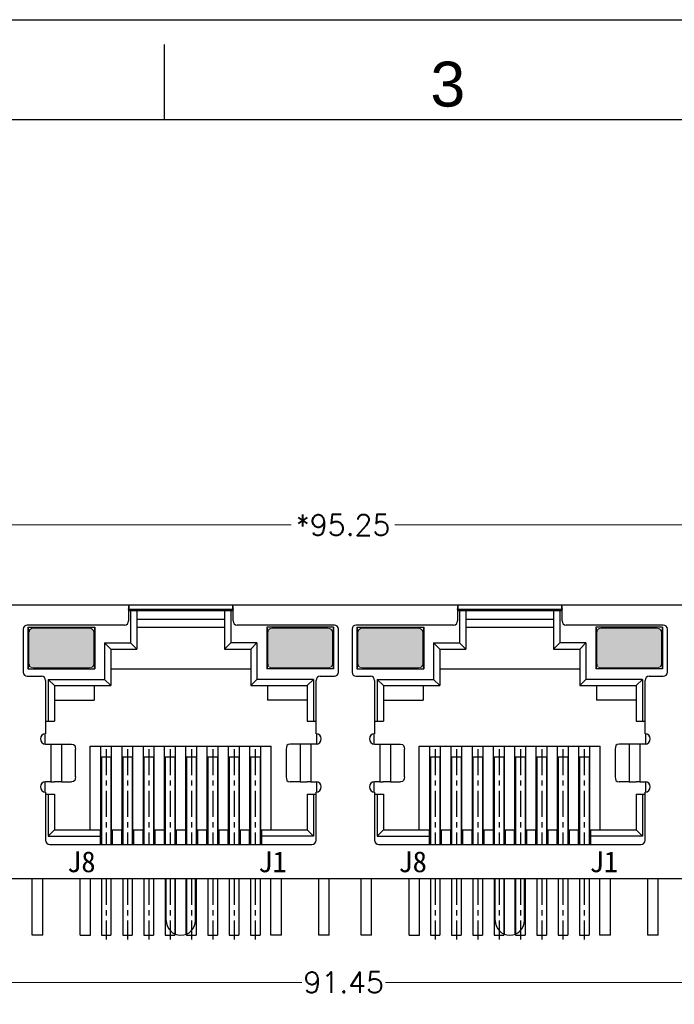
# Model space of a CAD drawing. Extents: x 1899 to 2123, y -33 to 300.
# Tile 7 of 9: x 1950 to 1982, y 253 to 300. Entities that reach past the tile are written whole.
import ezdxf

# ---------------------------------------------------------------- set-up
doc = ezdxf.new("R2010")
doc.units = 0
doc.header["$MEASUREMENT"] = 0
doc.linetypes.add('CENTER', pattern=[2, 1.25, -0.25, 0.25, -0.25])
for name, color, linetype in [('实体', 2, 'Continuous'), ('金针', 6, 'Continuous'), ('铜壳', 3, 'Continuous')]:
    doc.layers.add(name, color=color, linetype=linetype)
doc.layers.add('细实线', color=4, linetype='Continuous', lineweight=15)
doc.styles.add('Frame', font='simhei.ttf')
doc.styles.get("Standard").update_dxf_attribs({"font": 'simplex.shx'})
doc.dimstyles.get("Standard").update_dxf_attribs({"dimtxt": 0.18, "dimasz": 0.18, "dimexe": 0.18, "dimexo": 0.0625, "dimgap": 0.09, "dimtad": 0, "dimtih": 1, "dimtoh": 1, "dimdec": 4, "dimzin": 0, "dimdsep": 46, "dimtxsty": 'Standard', "dimcen": 0.09, "dimadec": 0, "dimazin": 0, "dimtfac": 1, "dimtdec": 4, "dimtofl": 0, "dimtmove": 0, "dimatfit": 3, "dimfxl": 1, "dimtolj": 1, "dimtzin": 0, "dimarcsym": 0})

# ---------------------------------------------------------------- blocks, each defined once
blk = doc.blocks.new('*D134')
at = {"lineweight": 0, "transparency": 16777216}
for p, q in [((1918.35, 272.299), (1918.35, 276.343)), ((1919.05, 276.243), (1963.383, 276.243)), ((2012.899, 276.243), (1968.345, 276.243)), ((2013.599, 272.299), (2013.599, 276.343))]:
    blk.add_line(p, q, dxfattribs=at)
at = {"transparency": 16777216}
for points in [[(1919.05, 276.359), (1919.05, 276.126), (1918.35, 276.243)], [(2012.899, 276.359), (2012.899, 276.126), (2013.599, 276.243)]]:
    blk.add_solid(points, dxfattribs=at)
at = {"layer": 'Defpoints', "color": 0, "transparency": 16777216}
for p in [(2013.599, 276.243), (1918.35, 272.199), (2013.599, 272.199)]:
    blk.add_point(p, dxfattribs=at)
at = {"transparency": 16777216, "insert": (1965.864, 276.243), "char_height": 1, "attachment_point": 5}
blk.add_mtext('\\A1;*95.25', dxfattribs=at)
blk = doc.blocks.new('*D149')
at = {"lineweight": 0, "transparency": 16777216}
for p, q in [((1920.256, 254.969), (1920.256, 254.241)), ((2011.701, 254.969), (2011.701, 254.241)), ((1920.956, 254.341), (1963.898, 254.341)), ((2011.001, 254.341), (1967.907, 254.341))]:
    blk.add_line(p, q, dxfattribs=at)
at = {"transparency": 16777216}
for points in [[(1920.956, 254.458), (1920.956, 254.225), (1920.256, 254.341)], [(2011.001, 254.458), (2011.001, 254.225), (2011.701, 254.341)]]:
    blk.add_solid(points, dxfattribs=at)
at = {"layer": 'Defpoints', "color": 0, "transparency": 16777216}
for p in [(1920.256, 255.069), (2011.701, 255.069), (2011.701, 254.341)]:
    blk.add_point(p, dxfattribs=at)
at = {"transparency": 16777216, "insert": (1965.902, 254.341), "char_height": 1, "attachment_point": 5}
blk.add_mtext('\\A1;91.45', dxfattribs=at)

msp = doc.modelspace()

# ---------------------------------------------------------------- hatches: boundary and pattern name
h = msp.add_hatch(color=2)
h.paths.add_polyline_path([(1922.236, 271.299), (1919.536, 271.299, 0.414214), (1919.336, 271.099), (1919.336, 269.599, 0.414214), (1919.536, 269.399), (1921.318, 269.399), (1921.286, 269.349), (1922.486, 269.349), (1922.486, 271.349), (1922.435, 271.118, 0.385502)])
h.paths.add_polyline_path([(1938.236, 271.349), (1938.185, 271.118, 0.385502), (1937.986, 271.299), (1935.286, 271.299, 0.414214), (1935.086, 271.099), (1935.086, 269.599, 0.414214), (1935.286, 269.399), (1937.068, 269.399), (1937.036, 269.349), (1938.236, 269.349)])
h.paths.add_polyline_path([(1953.986, 271.349), (1953.935, 271.118, 0.385502), (1953.736, 271.299), (1951.036, 271.299, 0.414214), (1950.836, 271.099), (1950.836, 269.599, 0.414214), (1951.036, 269.399), (1952.818, 269.399), (1952.786, 269.349), (1953.986, 269.349)])
h.paths.add_polyline_path([(1969.736, 271.349), (1969.685, 271.118, 0.385502), (1969.486, 271.299), (1966.786, 271.299, 0.414214), (1966.586, 271.099), (1966.586, 269.599, 0.414214), (1966.786, 269.399), (1968.568, 269.399), (1968.536, 269.349), (1969.736, 269.349)])
h.paths.add_polyline_path([(1985.486, 271.349), (1985.435, 271.118, 0.385502), (1985.236, 271.299), (1982.536, 271.299, 0.414214), (1982.336, 271.099), (1982.336, 269.599, 0.414214), (1982.536, 269.399), (1984.318, 269.399), (1984.286, 269.349), (1985.486, 269.349)])
h.paths.add_polyline_path([(2001.236, 271.349), (2001.185, 271.118, 0.385502), (2000.986, 271.299), (1998.286, 271.299, 0.414214), (1998.086, 271.099), (1998.086, 269.599, 0.414214), (1998.286, 269.399), (2000.068, 269.399), (2000.036, 269.349), (2001.236, 269.349)])
h = msp.add_hatch(color=3)
h.paths.add_polyline_path([(2009.716, 271.299, 0.414214), (2009.516, 271.099), (2009.516, 269.599, 0.414214), (2009.716, 269.399), (2012.416, 269.399, 0.414214), (2012.616, 269.599), (2012.616, 271.099, 0.414214), (2012.416, 271.299)])
h.paths.add_polyline_path([(1993.966, 271.299, 0.414214), (1993.766, 271.099), (1993.766, 269.599, 0.414214), (1993.966, 269.399), (1996.666, 269.399, 0.414214), (1996.866, 269.599), (1996.866, 271.099, 0.414214), (1996.666, 271.299)])
h.paths.add_polyline_path([(1980.916, 269.399, 0.414214), (1981.116, 269.599), (1981.116, 271.099, 0.414214), (1980.916, 271.299), (1978.216, 271.299, 0.414214), (1978.016, 271.099), (1978.016, 269.599, 0.414214), (1978.216, 269.399)])
h.paths.add_polyline_path([(1962.466, 271.299, 0.414214), (1962.266, 271.099), (1962.266, 269.599, 0.414214), (1962.466, 269.399), (1965.166, 269.399, 0.414214), (1965.366, 269.599), (1965.366, 271.099, 0.414214), (1965.166, 271.299)])
h.paths.add_polyline_path([(1946.716, 271.299, 0.414214), (1946.516, 271.099), (1946.516, 269.599, 0.414214), (1946.716, 269.399), (1949.416, 269.399, 0.414214), (1949.616, 269.599), (1949.616, 271.099, 0.414214), (1949.416, 271.299)])
h.paths.add_polyline_path([(1930.966, 271.299, 0.414214), (1930.766, 271.099), (1930.766, 269.599, 0.414214), (1930.966, 269.399), (1933.666, 269.399, 0.414214), (1933.866, 269.599), (1933.866, 271.099, 0.414214), (1933.666, 271.299)])

# ---------------------------------------------------------------- linework, layer by layer
for p, q in [((2013.399, 272.399), (1918.55, 272.399)), ((1971.351, 272.149), (1976.351, 272.149)), ((1971.355, 272.199), (1971.355, 271.649)), ((1971.387, 272.199), (1971.355, 272.199)), ((1971.387, 272.199), (1971.387, 272.399)), ((1976.355, 272.199), (1971.387, 272.199)), ((1971.451, 272.149), (1971.451, 270.599)), ((1971.751, 272.149), (1971.751, 270.299)), ((1975.951, 272.149), (1975.951, 270.299)), ((1976.251, 272.149), (1976.251, 270.599)), ((1976.324, 272.399), (1976.324, 272.199)), ((1976.355, 271.649), (1976.355, 272.199))]:
    msp.add_line(p, q)
at = {"color": 8, "linetype": 'CENTER'}
for p, q in [((1954.531, 265.515), (1954.531, 260.949)), ((1955.551, 265.515), (1955.551, 260.949)), ((1956.571, 265.515), (1956.571, 260.949)), ((1957.591, 265.515), (1957.591, 260.949)), ((1958.611, 265.515), (1958.611, 260.949)), ((1959.631, 265.515), (1959.631, 260.949)), ((1960.651, 265.515), (1960.651, 260.949)), ((1961.671, 265.515), (1961.671, 260.949)), ((1970.281, 265.515), (1970.281, 260.949)), ((1971.301, 265.515), (1971.301, 260.949)), ((1972.321, 265.515), (1972.321, 260.949)), ((1973.341, 265.515), (1973.341, 260.949)), ((1974.361, 265.515), (1974.361, 260.949)), ((1975.381, 265.515), (1975.381, 260.949)), ((1976.401, 265.515), (1976.401, 260.949)), ((1977.421, 265.515), (1977.421, 260.949)), ((1954.531, 259.299), (1954.531, 256.397)), ((1955.551, 259.299), (1955.551, 256.397)), ((1956.571, 259.299), (1956.571, 256.397)), ((1957.591, 259.299), (1957.591, 256.397)), ((1958.611, 259.299), (1958.611, 256.397)), ((1959.631, 259.299), (1959.631, 256.397)), ((1960.651, 259.299), (1960.651, 256.397)), ((1961.671, 259.299), (1961.671, 256.397)), ((1970.281, 259.299), (1970.281, 256.397)), ((1971.301, 259.299), (1971.301, 256.397)), ((1972.321, 259.299), (1972.321, 256.397)), ((1973.341, 259.299), (1973.341, 256.397)), ((1974.361, 259.299), (1974.361, 256.397)), ((1975.381, 259.299), (1975.381, 256.397)), ((1976.401, 259.299), (1976.401, 256.397)), ((1977.421, 259.299), (1977.421, 256.397))]:
    msp.add_line(p, q, dxfattribs=at)
for points in [[(1898.801, 300.431), (2123.365, 300.431), (2123.365, 140.37), (1898.801, 140.37)], [(1903.579, 295.653), (2118.587, 295.653), (2118.587, 145.148), (1903.579, 145.148)]]:
    msp.add_lwpolyline(points, close=True)
msp.add_lwpolyline([(1957.331, 295.653), (1957.331, 299.237)])
at = {"flags": 128}
for points in [[(1971.355, 272.199), (1971.363, 272.275), (1971.371, 272.34), (1971.379, 272.383), (1971.387, 272.399)], [(1976.324, 272.399), (1976.332, 272.383), (1976.34, 272.34), (1976.348, 272.275), (1976.355, 272.199)]]:
    msp.add_lwpolyline(points, dxfattribs=at)
at = {"layer": '实体', "color": 0, "linetype": 'ByBlock'}
for p, q in [((1955.601, 272.149), (1960.601, 272.149)), ((1955.701, 272.149), (1955.701, 270.599)), ((1956.001, 272.149), (1956.001, 270.299)), ((1960.201, 272.149), (1960.201, 270.299)), ((1960.501, 272.149), (1960.501, 270.599)), ((1956.001, 271.729), (1960.201, 271.729)), ((1971.751, 271.729), (1975.951, 271.729)), ((1950.786, 271.349), (1953.986, 271.349)), ((1950.786, 271.349), (1950.786, 269.349)), ((1950.786, 271.349), (1950.837, 271.118)), ((1951.954, 271.299), (1951.986, 271.349)), ((1951.986, 271.349), (1951.986, 271.299)), ((1952.786, 271.349), (1952.786, 271.299)), ((1952.818, 271.299), (1952.786, 271.349)), ((1953.986, 271.349), (1953.935, 271.118)), ((1953.986, 271.349), (1953.986, 269.349)), ((1956.001, 271.349), (1960.201, 271.349)), ((1965.416, 271.349), (1962.216, 271.349)), ((1962.216, 271.349), (1962.216, 269.349)), ((1962.216, 271.349), (1962.267, 271.118)), ((1963.384, 271.299), (1963.416, 271.349)), ((1963.416, 271.349), (1963.416, 271.299)), ((1964.216, 271.349), (1964.216, 271.299)), ((1964.248, 271.299), (1964.216, 271.349)), ((1965.416, 271.349), (1965.365, 271.118)), ((1965.416, 271.349), (1965.416, 269.349)), ((1966.536, 271.349), (1969.736, 271.349)), ((1966.536, 271.349), (1966.536, 269.349)), ((1966.536, 271.349), (1966.587, 271.118)), ((1967.704, 271.299), (1967.736, 271.349)), ((1967.736, 271.349), (1967.736, 271.299)), ((1968.536, 271.349), (1968.536, 271.299)), ((1968.568, 271.299), (1968.536, 271.349)), ((1969.736, 271.349), (1969.685, 271.118)), ((1969.736, 271.349), (1969.736, 269.349)), ((1971.751, 271.349), (1975.951, 271.349)), ((1981.166, 271.349), (1977.966, 271.349)), ((1977.966, 271.349), (1977.966, 269.349)), ((1977.966, 271.349), (1978.017, 271.118)), ((1979.134, 271.299), (1979.166, 271.349)), ((1979.166, 271.349), (1979.166, 271.299)), ((1979.966, 271.349), (1979.966, 271.299)), ((1979.998, 271.299), (1979.966, 271.349)), ((1981.166, 271.349), (1981.115, 271.118)), ((1981.166, 271.349), (1981.166, 269.349)), ((1954.451, 270.599), (1955.701, 270.599)), ((1954.451, 270.599), (1954.451, 268.849)), ((1954.451, 270.599), (1954.751, 270.299)), ((1955.701, 270.599), (1956.001, 270.299)), ((1960.501, 270.599), (1960.201, 270.299)), ((1961.751, 270.599), (1960.501, 270.599)), ((1961.751, 270.599), (1961.451, 270.299)), ((1961.751, 270.599), (1961.751, 268.849)), ((1970.201, 270.599), (1971.451, 270.599)), ((1970.201, 270.599), (1970.201, 268.849)), ((1970.201, 270.599), (1970.501, 270.299)), ((1971.451, 270.599), (1971.751, 270.299)), ((1976.251, 270.599), (1975.951, 270.299)), ((1977.501, 270.599), (1976.251, 270.599)), ((1977.501, 270.599), (1977.201, 270.299)), ((1977.501, 270.599), (1977.501, 268.849)), ((1954.751, 270.299), (1956.001, 270.299)), ((1954.751, 270.299), (1954.751, 268.549)), ((1960.201, 270.299), (1961.451, 270.299)), ((1961.451, 270.299), (1961.451, 268.549)), ((1970.501, 270.299), (1971.751, 270.299)), ((1970.501, 270.299), (1970.501, 268.549)), ((1975.951, 270.299), (1977.201, 270.299)), ((1977.201, 270.299), (1977.201, 268.549)), ((1950.837, 269.579), (1950.786, 269.349)), ((1950.786, 269.349), (1953.986, 269.349)), ((1951.954, 269.399), (1951.986, 269.349)), ((1951.986, 269.399), (1951.986, 269.349)), ((1952.786, 269.399), (1952.786, 269.349)), ((1952.818, 269.399), (1952.786, 269.349)), ((1953.935, 269.579), (1953.986, 269.349)), ((1954.751, 269.349), (1961.451, 269.349)), ((1962.267, 269.579), (1962.216, 269.349)), ((1965.416, 269.349), (1962.216, 269.349)), ((1963.384, 269.399), (1963.416, 269.349)), ((1963.416, 269.399), (1963.416, 269.349)), ((1964.216, 269.399), (1964.216, 269.349)), ((1964.248, 269.399), (1964.216, 269.349)), ((1965.365, 269.579), (1965.416, 269.349)), ((1966.587, 269.579), (1966.536, 269.349)), ((1966.536, 269.349), (1969.736, 269.349)), ((1967.704, 269.399), (1967.736, 269.349)), ((1967.736, 269.399), (1967.736, 269.349)), ((1968.536, 269.399), (1968.536, 269.349)), ((1968.568, 269.399), (1968.536, 269.349)), ((1969.685, 269.579), (1969.736, 269.349)), ((1970.501, 269.349), (1977.201, 269.349)), ((1978.017, 269.579), (1977.966, 269.349)), ((1981.166, 269.349), (1977.966, 269.349)), ((1979.134, 269.399), (1979.166, 269.349)), ((1979.166, 269.399), (1979.166, 269.349)), ((1979.966, 269.399), (1979.966, 269.349)), ((1979.998, 269.399), (1979.966, 269.349)), ((1981.115, 269.579), (1981.166, 269.349)), ((1951.751, 268.849), (1954.451, 268.849)), ((1951.751, 268.849), (1951.751, 266.849)), ((1951.751, 268.849), (1952.051, 268.549)), ((1954.451, 268.849), (1954.751, 268.549)), ((1961.751, 268.849), (1961.451, 268.549)), ((1964.451, 268.849), (1961.751, 268.849)), ((1964.451, 268.849), (1964.151, 268.549)), ((1964.451, 268.849), (1964.451, 266.849)), ((1967.501, 268.849), (1970.201, 268.849)), ((1967.501, 268.849), (1967.501, 266.849)), ((1967.501, 268.849), (1967.801, 268.549)), ((1970.201, 268.849), (1970.501, 268.549)), ((1977.501, 268.849), (1977.201, 268.549)), ((1980.201, 268.849), (1977.501, 268.849)), ((1980.201, 268.849), (1979.901, 268.549)), ((1980.201, 268.849), (1980.201, 266.849)), ((1952.051, 268.549), (1954.751, 268.549)), ((1952.051, 268.549), (1952.051, 266.849)), ((1953.951, 268.549), (1953.951, 267.849)), ((1961.451, 268.549), (1964.151, 268.549)), ((1962.251, 268.549), (1962.251, 267.849)), ((1964.151, 268.549), (1964.151, 266.849)), ((1967.801, 268.549), (1970.501, 268.549)), ((1967.801, 268.549), (1967.801, 266.849)), ((1969.701, 268.549), (1969.701, 267.849)), ((1977.201, 268.549), (1979.901, 268.549)), ((1978.001, 268.549), (1978.001, 267.849)), ((1979.901, 268.549), (1979.901, 266.849)), ((1952.051, 267.849), (1953.951, 267.849)), ((1964.151, 267.849), (1962.251, 267.849)), ((1967.801, 267.849), (1969.701, 267.849)), ((1979.901, 267.849), (1978.001, 267.849)), ((1951.626, 266.849), (1952.051, 266.849)), ((1964.151, 266.849), (1964.576, 266.849)), ((1967.376, 266.849), (1967.801, 266.849)), ((1979.901, 266.849), (1980.326, 266.849)), ((1951.601, 266.247), (1951.601, 265.75)), ((1964.601, 266.247), (1964.601, 265.75)), ((1967.351, 266.247), (1967.351, 265.75)), ((1980.351, 266.247), (1980.351, 265.75)), ((1953.771, 265.649), (1962.431, 265.649)), ((1953.771, 261.649), (1953.771, 265.649)), ((1954.271, 261.649), (1954.271, 265.649)), ((1954.791, 261.649), (1954.791, 265.649)), ((1955.291, 261.649), (1955.291, 265.649)), ((1955.811, 261.649), (1955.811, 265.649)), ((1956.311, 261.649), (1956.311, 265.649)), ((1956.831, 261.649), (1956.831, 265.649)), ((1957.331, 261.649), (1957.331, 265.649)), ((1957.851, 261.649), (1957.851, 265.649)), ((1958.351, 261.649), (1958.351, 265.649)), ((1958.871, 261.649), (1958.871, 265.649)), ((1959.371, 261.649), (1959.371, 265.649)), ((1959.891, 261.649), (1959.891, 265.649)), ((1960.391, 261.649), (1960.391, 265.649)), ((1960.911, 261.649), (1960.911, 265.649)), ((1961.411, 261.649), (1961.411, 265.649)), ((1961.931, 261.649), (1961.931, 265.649)), ((1962.431, 261.649), (1962.431, 265.649)), ((1969.521, 265.649), (1978.181, 265.649)), ((1969.521, 261.649), (1969.521, 265.649)), ((1970.021, 261.649), (1970.021, 265.649)), ((1970.541, 261.649), (1970.541, 265.649)), ((1971.041, 261.649), (1971.041, 265.649)), ((1971.561, 261.649), (1971.561, 265.649)), ((1972.061, 261.649), (1972.061, 265.649)), ((1972.581, 261.649), (1972.581, 265.649)), ((1973.081, 261.649), (1973.081, 265.649)), ((1973.601, 261.649), (1973.601, 265.649)), ((1974.101, 261.649), (1974.101, 265.649)), ((1974.621, 261.649), (1974.621, 265.649)), ((1975.121, 261.649), (1975.121, 265.649)), ((1975.641, 261.649), (1975.641, 265.649)), ((1976.141, 261.649), (1976.141, 265.649)), ((1976.661, 261.649), (1976.661, 265.649)), ((1977.161, 261.649), (1977.161, 265.649)), ((1977.681, 261.649), (1977.681, 265.649)), ((1978.181, 261.649), (1978.181, 265.649)), ((1951.601, 263.947), (1951.601, 263.45)), ((1964.601, 263.947), (1964.601, 263.45)), ((1967.351, 263.947), (1967.351, 263.45)), ((1980.351, 263.947), (1980.351, 263.45)), ((1951.626, 263.349), (1952.051, 263.349)), ((1951.751, 263.349), (1951.751, 261.349)), ((1952.051, 263.349), (1952.051, 261.649)), ((1964.151, 263.349), (1964.576, 263.349)), ((1964.151, 263.349), (1964.151, 261.649)), ((1964.451, 263.349), (1964.451, 261.349)), ((1967.376, 263.349), (1967.801, 263.349)), ((1967.501, 263.349), (1967.501, 261.349)), ((1967.801, 263.349), (1967.801, 261.649)), ((1979.901, 263.349), (1980.326, 263.349)), ((1979.901, 263.349), (1979.901, 261.649)), ((1980.201, 263.349), (1980.201, 261.349)), ((1951.751, 261.349), (1952.051, 261.649)), ((1952.051, 261.649), (1954.271, 261.649)), ((1954.241, 261.649), (1954.241, 260.949)), ((1954.791, 261.649), (1955.291, 261.649)), ((1954.821, 261.649), (1954.821, 260.949)), ((1955.261, 261.649), (1955.261, 260.949)), ((1955.811, 261.649), (1956.311, 261.649)), ((1955.841, 261.649), (1955.841, 260.949)), ((1956.281, 261.649), (1956.281, 260.949)), ((1956.831, 261.649), (1957.331, 261.649)), ((1956.861, 261.649), (1956.861, 260.949)), ((1957.301, 261.649), (1957.301, 260.949)), ((1957.851, 261.649), (1958.351, 261.649)), ((1957.881, 261.649), (1957.881, 260.949)), ((1958.321, 261.649), (1958.321, 260.949)), ((1958.871, 261.649), (1959.371, 261.649)), ((1958.901, 261.649), (1958.901, 260.949)), ((1959.341, 261.649), (1959.341, 260.949)), ((1959.891, 261.649), (1960.391, 261.649)), ((1959.921, 261.649), (1959.921, 260.949)), ((1960.361, 261.649), (1960.361, 260.949)), ((1960.911, 261.649), (1961.411, 261.649)), ((1960.941, 261.649), (1960.941, 260.949)), ((1961.381, 261.649), (1961.381, 260.949)), ((1961.931, 261.649), (1961.961, 261.649)), ((1961.961, 261.649), (1964.151, 261.649)), ((1961.961, 261.649), (1961.961, 260.949)), ((1964.451, 261.349), (1964.151, 261.649)), ((1967.501, 261.349), (1967.801, 261.649)), ((1967.801, 261.649), (1970.021, 261.649)), ((1969.991, 261.649), (1969.991, 260.949)), ((1970.541, 261.649), (1971.041, 261.649)), ((1970.571, 261.649), (1970.571, 260.949)), ((1971.011, 261.649), (1971.011, 260.949)), ((1971.561, 261.649), (1972.061, 261.649)), ((1971.591, 261.649), (1971.591, 260.949)), ((1972.031, 261.649), (1972.031, 260.949)), ((1972.581, 261.649), (1973.081, 261.649)), ((1972.611, 261.649), (1972.611, 260.949)), ((1973.051, 261.649), (1973.051, 260.949)), ((1973.601, 261.649), (1974.101, 261.649)), ((1973.631, 261.649), (1973.631, 260.949)), ((1974.071, 261.649), (1974.071, 260.949)), ((1974.621, 261.649), (1975.121, 261.649)), ((1974.651, 261.649), (1974.651, 260.949)), ((1975.091, 261.649), (1975.091, 260.949)), ((1975.641, 261.649), (1976.141, 261.649)), ((1975.671, 261.649), (1975.671, 260.949)), ((1976.111, 261.649), (1976.111, 260.949)), ((1976.661, 261.649), (1977.161, 261.649)), ((1976.691, 261.649), (1976.691, 260.949)), ((1977.131, 261.649), (1977.131, 260.949)), ((1977.681, 261.649), (1977.711, 261.649)), ((1977.711, 261.649), (1979.901, 261.649)), ((1977.711, 261.649), (1977.711, 260.949)), ((1980.201, 261.349), (1979.901, 261.649)), ((1951.751, 261.349), (1954.241, 261.349)), ((1964.451, 261.349), (1961.961, 261.349)), ((1967.501, 261.349), (1969.991, 261.349)), ((1980.201, 261.349), (1977.711, 261.349))]:
    msp.add_line(p, q, dxfattribs=at)
at = {"layer": '细实线', "color": 0, "linetype": 'ByBlock'}
for p, q in [((1950.836, 271.099), (1950.836, 269.599)), ((1951.036, 271.299), (1953.736, 271.299)), ((1953.936, 269.599), (1953.936, 271.099)), ((1962.266, 269.599), (1962.266, 271.099)), ((1965.166, 271.299), (1962.466, 271.299)), ((1965.366, 271.099), (1965.366, 269.599)), ((1966.586, 271.099), (1966.586, 269.599)), ((1966.786, 271.299), (1969.486, 271.299)), ((1969.686, 269.599), (1969.686, 271.099)), ((1978.016, 269.599), (1978.016, 271.099)), ((1980.916, 271.299), (1978.216, 271.299)), ((1981.116, 271.099), (1981.116, 269.599)), ((1953.736, 269.399), (1951.036, 269.399)), ((1962.466, 269.399), (1965.166, 269.399)), ((1969.486, 269.399), (1966.786, 269.399)), ((1978.216, 269.399), (1980.916, 269.399))]:
    msp.add_line(p, q, dxfattribs=at)
for centre, start, end in [((1951.036, 271.099), 90, 180), ((1953.736, 271.099), 0, 90), ((1962.466, 271.099), 90, 180), ((1965.166, 271.099), 0, 90), ((1966.786, 271.099), 90, 180), ((1969.486, 271.099), 0, 90), ((1978.216, 271.099), 90, 180), ((1980.916, 271.099), 360, 90), ((1951.036, 269.599), 180, 270), ((1953.736, 269.599), 270, 0), ((1962.466, 269.599), 180, 270), ((1965.166, 269.599), 270, 0), ((1966.786, 269.599), 180, 270), ((1969.486, 269.599), 270, 0), ((1978.216, 269.599), 180, 270), ((1980.916, 269.599), 270, 0)]:
    msp.add_arc(centre, 0.2, start, end, dxfattribs=at)
at = {"layer": '金针', "color": 0, "linetype": 'ByBlock'}
for p, q in [((1954.301, 265.149), (1954.301, 260.949)), ((1954.301, 265.149), (1954.761, 265.149)), ((1954.761, 265.149), (1954.761, 260.949)), ((1955.321, 265.149), (1955.321, 260.949)), ((1955.321, 265.149), (1955.781, 265.149)), ((1955.781, 265.149), (1955.781, 260.949)), ((1956.341, 265.149), (1956.341, 260.949)), ((1956.341, 265.149), (1956.801, 265.149)), ((1956.801, 265.149), (1956.801, 260.949)), ((1957.361, 265.149), (1957.361, 260.949)), ((1957.361, 265.149), (1957.821, 265.149)), ((1957.821, 265.149), (1957.821, 260.949)), ((1958.381, 265.149), (1958.381, 260.949)), ((1958.381, 265.149), (1958.841, 265.149)), ((1958.841, 265.149), (1958.841, 260.949)), ((1959.401, 265.149), (1959.401, 260.949)), ((1959.401, 265.149), (1959.861, 265.149)), ((1959.861, 265.149), (1959.861, 260.949)), ((1960.421, 265.149), (1960.421, 260.949)), ((1960.421, 265.149), (1960.881, 265.149)), ((1960.881, 265.149), (1960.881, 260.949)), ((1961.441, 265.149), (1961.441, 260.949)), ((1961.441, 265.149), (1961.901, 265.149)), ((1961.901, 265.149), (1961.901, 260.949)), ((1970.051, 265.149), (1970.051, 260.949)), ((1970.051, 265.149), (1970.511, 265.149)), ((1970.511, 265.149), (1970.511, 260.949)), ((1971.071, 265.149), (1971.071, 260.949)), ((1971.071, 265.149), (1971.531, 265.149)), ((1971.531, 265.149), (1971.531, 260.949)), ((1972.091, 265.149), (1972.091, 260.949)), ((1972.091, 265.149), (1972.551, 265.149)), ((1972.551, 265.149), (1972.551, 260.949)), ((1973.111, 265.149), (1973.111, 260.949)), ((1973.111, 265.149), (1973.571, 265.149)), ((1973.571, 265.149), (1973.571, 260.949)), ((1974.131, 265.149), (1974.131, 260.949)), ((1974.131, 265.149), (1974.591, 265.149)), ((1974.591, 265.149), (1974.591, 260.949)), ((1975.151, 265.149), (1975.151, 260.949)), ((1975.151, 265.149), (1975.611, 265.149)), ((1975.611, 265.149), (1975.611, 260.949)), ((1976.171, 265.149), (1976.171, 260.949)), ((1976.171, 265.149), (1976.631, 265.149)), ((1976.631, 265.149), (1976.631, 260.949)), ((1977.191, 265.149), (1977.191, 260.949)), ((1977.191, 265.149), (1977.651, 265.149)), ((1977.651, 265.149), (1977.651, 260.949)), ((1950.991, 256.599), (1950.991, 259.299)), ((1951.491, 256.599), (1951.491, 259.299)), ((1953.281, 256.599), (1953.281, 259.299)), ((1953.781, 256.599), (1953.781, 259.299)), ((1954.301, 259.299), (1954.301, 256.599)), ((1954.761, 259.299), (1954.761, 256.599)), ((1955.321, 259.299), (1955.321, 256.599)), ((1955.781, 259.299), (1955.781, 256.599)), ((1956.341, 259.299), (1956.341, 256.599)), ((1956.801, 259.299), (1956.801, 256.599)), ((1957.361, 259.299), (1957.361, 256.599)), ((1957.821, 259.299), (1957.821, 256.599)), ((1958.381, 259.299), (1958.381, 256.599)), ((1958.841, 259.299), (1958.841, 256.599)), ((1959.401, 259.299), (1959.401, 256.599)), ((1959.861, 259.299), (1959.861, 256.599)), ((1960.421, 259.299), (1960.421, 256.599)), ((1960.881, 259.299), (1960.881, 256.599)), ((1961.441, 259.299), (1961.441, 256.599)), ((1961.901, 259.299), (1961.901, 256.599)), ((1962.421, 256.599), (1962.421, 259.299)), ((1962.921, 256.599), (1962.921, 259.299)), ((1964.711, 256.599), (1964.711, 259.299)), ((1965.211, 256.599), (1965.211, 259.299)), ((1966.741, 256.599), (1966.741, 259.299)), ((1967.241, 256.599), (1967.241, 259.299)), ((1969.031, 256.599), (1969.031, 259.299)), ((1969.531, 256.599), (1969.531, 259.299)), ((1970.051, 259.299), (1970.051, 256.599)), ((1970.511, 259.299), (1970.511, 256.599)), ((1971.071, 259.299), (1971.071, 256.599)), ((1971.531, 259.299), (1971.531, 256.599)), ((1972.091, 259.299), (1972.091, 256.599)), ((1972.551, 259.299), (1972.551, 256.599)), ((1973.111, 259.299), (1973.111, 256.599)), ((1973.571, 259.299), (1973.571, 256.599)), ((1974.131, 259.299), (1974.131, 256.599)), ((1974.591, 259.299), (1974.591, 256.599)), ((1975.151, 259.299), (1975.151, 256.599)), ((1975.611, 259.299), (1975.611, 256.599)), ((1976.171, 259.299), (1976.171, 256.599)), ((1976.631, 259.299), (1976.631, 256.599)), ((1977.191, 259.299), (1977.191, 256.599)), ((1977.651, 259.299), (1977.651, 256.599)), ((1978.171, 256.599), (1978.171, 259.299)), ((1978.671, 256.599), (1978.671, 259.299)), ((1980.461, 256.599), (1980.461, 259.299)), ((1980.961, 256.599), (1980.961, 259.299)), ((1951.491, 256.599), (1950.991, 256.599)), ((1953.281, 256.599), (1953.781, 256.599)), ((1954.301, 256.599), (1954.761, 256.599)), ((1955.321, 256.599), (1955.781, 256.599)), ((1956.341, 256.599), (1956.801, 256.599)), ((1957.361, 256.599), (1957.821, 256.599)), ((1958.381, 256.599), (1958.841, 256.599)), ((1959.401, 256.599), (1959.861, 256.599)), ((1960.421, 256.599), (1960.881, 256.599)), ((1961.441, 256.599), (1961.901, 256.599)), ((1962.921, 256.599), (1962.421, 256.599)), ((1965.211, 256.599), (1964.711, 256.599)), ((1967.241, 256.599), (1966.741, 256.599)), ((1969.031, 256.599), (1969.531, 256.599)), ((1970.051, 256.599), (1970.511, 256.599)), ((1971.071, 256.599), (1971.531, 256.599)), ((1972.091, 256.599), (1972.551, 256.599)), ((1973.111, 256.599), (1973.571, 256.599)), ((1974.131, 256.599), (1974.591, 256.599)), ((1975.151, 256.599), (1975.611, 256.599)), ((1976.171, 256.599), (1976.631, 256.599)), ((1977.191, 256.599), (1977.651, 256.599)), ((1978.671, 256.599), (1978.171, 256.599)), ((1980.961, 256.599), (1980.461, 256.599))]:
    msp.add_line(p, q, dxfattribs=at)
at = {"layer": '铜壳', "color": 0, "linetype": 'ByBlock'}
for p, q in [((1955.605, 272.199), (1955.605, 271.649)), ((1955.637, 272.199), (1955.605, 272.199)), ((1955.637, 272.199), (1955.637, 272.399)), ((1960.605, 272.199), (1955.637, 272.199)), ((1960.574, 272.399), (1960.574, 272.199)), ((1960.605, 271.649), (1960.605, 272.199)), ((1950.555, 271.249), (1950.555, 269.199)), ((1955.405, 271.449), (1950.755, 271.449)), ((1965.455, 271.449), (1960.805, 271.449)), ((1965.655, 269.199), (1965.655, 271.249)), ((1966.305, 271.249), (1966.305, 269.199)), ((1971.155, 271.449), (1966.505, 271.449)), ((1981.205, 271.449), (1976.555, 271.449)), ((1981.405, 269.199), (1981.405, 271.249)), ((1950.755, 268.999), (1951.43, 268.999)), ((1951.63, 268.799), (1951.63, 266.249)), ((1964.58, 266.249), (1964.58, 268.799)), ((1964.78, 268.999), (1965.455, 268.999)), ((1966.505, 268.999), (1967.18, 268.999)), ((1967.38, 268.799), (1967.38, 266.249)), ((1980.33, 266.249), (1980.33, 268.799)), ((1980.53, 268.999), (1981.205, 268.999)), ((1951.63, 265.749), (1951.88, 265.749)), ((1951.88, 265.749), (1951.88, 263.949)), ((1951.88, 265.749), (1952.05, 265.749)), ((1952.05, 265.749), (1952.386, 265.749)), ((1952.386, 265.749), (1952.386, 263.949)), ((1952.386, 265.749), (1952.867, 265.749)), ((1953.06, 264.183), (1953.06, 265.514)), ((1963.151, 265.514), (1963.151, 264.183)), ((1963.825, 265.749), (1963.344, 265.749)), ((1963.825, 265.749), (1963.825, 263.949)), ((1964.161, 265.749), (1963.825, 265.749)), ((1964.331, 265.749), (1964.161, 265.749)), ((1964.331, 265.749), (1964.331, 263.949)), ((1964.58, 265.749), (1964.331, 265.749)), ((1967.38, 265.749), (1967.63, 265.749)), ((1967.63, 265.749), (1967.63, 263.949)), ((1967.63, 265.749), (1967.8, 265.749)), ((1967.8, 265.749), (1968.136, 265.749)), ((1968.136, 265.749), (1968.136, 263.949)), ((1968.136, 265.749), (1968.617, 265.749)), ((1968.81, 264.183), (1968.81, 265.514)), ((1978.901, 265.514), (1978.901, 264.183)), ((1979.575, 265.749), (1979.094, 265.749)), ((1979.575, 265.749), (1979.575, 263.949)), ((1979.911, 265.749), (1979.575, 265.749)), ((1980.081, 265.749), (1979.911, 265.749)), ((1980.081, 265.749), (1980.081, 263.949)), ((1980.33, 265.749), (1980.081, 265.749)), ((1951.88, 263.949), (1951.63, 263.949)), ((1951.88, 263.949), (1952.05, 263.949)), ((1952.386, 263.949), (1952.05, 263.949)), ((1952.386, 263.949), (1952.867, 263.949)), ((1963.825, 263.949), (1963.344, 263.949)), ((1963.825, 263.949), (1964.161, 263.949)), ((1964.331, 263.949), (1964.161, 263.949)), ((1964.331, 263.949), (1964.58, 263.949)), ((1967.63, 263.949), (1967.38, 263.949)), ((1967.63, 263.949), (1967.8, 263.949)), ((1968.136, 263.949), (1967.8, 263.949)), ((1968.136, 263.949), (1968.617, 263.949)), ((1979.575, 263.949), (1979.094, 263.949)), ((1979.575, 263.949), (1979.911, 263.949)), ((1980.081, 263.949), (1979.911, 263.949)), ((1980.081, 263.949), (1980.33, 263.949)), ((1951.63, 263.449), (1951.63, 261.149)), ((1964.58, 261.149), (1964.58, 263.449)), ((1967.38, 263.449), (1967.38, 261.149)), ((1980.33, 261.149), (1980.33, 263.449)), ((1951.83, 260.949), (1964.38, 260.949)), ((1967.58, 260.949), (1980.13, 260.949)), ((2011.354, 259.299), (1920.612, 259.299)), ((1957.405, 257.299), (1957.405, 259.299)), ((1957.855, 256.645), (1957.855, 259.299)), ((1958.355, 256.645), (1958.355, 259.299)), ((1958.805, 257.299), (1958.805, 259.299)), ((1973.155, 257.299), (1973.155, 259.299)), ((1973.605, 256.645), (1973.605, 259.299)), ((1974.105, 256.645), (1974.105, 259.299)), ((1974.555, 257.299), (1974.555, 259.299))]:
    msp.add_line(p, q, dxfattribs=at)
at = {"layer": '铜壳', "color": 0, "linetype": 'ByBlock', "flags": 128}
for points in [[(1955.605, 272.199), (1955.613, 272.275), (1955.621, 272.34), (1955.629, 272.383), (1955.637, 272.399)], [(1960.574, 272.399), (1960.582, 272.383), (1960.59, 272.34), (1960.598, 272.275), (1960.605, 272.199)], [(1952.867, 265.749), (1952.963, 265.733), (1953.023, 265.686), (1953.053, 265.608), (1953.059, 265.514)], [(1963.344, 265.749), (1963.248, 265.733), (1963.188, 265.686), (1963.158, 265.608), (1963.152, 265.514)], [(1968.617, 265.749), (1968.713, 265.733), (1968.773, 265.686), (1968.803, 265.608), (1968.809, 265.514)], [(1979.094, 265.749), (1978.998, 265.733), (1978.938, 265.686), (1978.908, 265.608), (1978.902, 265.514)], [(1953.059, 264.183), (1953.053, 264.09), (1953.023, 264.011), (1952.963, 263.964), (1952.867, 263.949)], [(1963.152, 264.183), (1963.158, 264.09), (1963.188, 264.011), (1963.248, 263.964), (1963.344, 263.949)], [(1968.809, 264.183), (1968.803, 264.09), (1968.773, 264.011), (1968.713, 263.964), (1968.617, 263.949)], [(1978.902, 264.183), (1978.908, 264.09), (1978.938, 264.011), (1978.998, 263.964), (1979.094, 263.949)]]:
    msp.add_lwpolyline(points, dxfattribs=at)
at = {"layer": '铜壳', "color": 0, "linetype": 'ByBlock'}
for centre, radius, start, end in [((1955.405, 271.649), 0.2, 270, 0), ((1960.805, 271.649), 0.2, 180, 270), ((1971.155, 271.649), 0.2, 270, 0), ((1976.555, 271.649), 0.2, 180, 270), ((1950.755, 271.249), 0.2, 90, 180), ((1965.455, 271.249), 0.2, 0, 90), ((1966.505, 271.249), 0.2, 90, 180), ((1981.205, 271.249), 0.2, 0, 90), ((1950.755, 269.199), 0.2, 180, 270), ((1965.455, 269.199), 0.2, 270, 0), ((1966.505, 269.199), 0.2, 180, 270), ((1981.205, 269.199), 0.2, 270, 0), ((1951.43, 268.799), 0.2, 0, 90), ((1964.78, 268.799), 0.2, 90, 180), ((1967.18, 268.799), 0.2, 0, 90), ((1980.53, 268.799), 0.2, 90, 180), ((1951.63, 265.999), 0.25, 90, 270), ((1964.58, 265.999), 0.25, 270, 90), ((1967.38, 265.999), 0.25, 90, 270), ((1980.33, 265.999), 0.25, 270, 90), ((1951.63, 263.699), 0.25, 90, 270), ((1964.58, 263.699), 0.25, 270, 90), ((1967.38, 263.699), 0.25, 90, 270), ((1980.33, 263.699), 0.25, 270, 90), ((1951.83, 261.149), 0.2, 180, 270), ((1964.38, 261.149), 0.2, 270, 0), ((1967.58, 261.149), 0.2, 180, 270), ((1980.13, 261.149), 0.2, 270, 0), ((1958.105, 257.299), 0.7, 180, 0), ((1973.855, 257.299), 0.7, 180, 0)]:
    msp.add_arc(centre, radius, start, end, dxfattribs=at)

# ---------------------------------------------------------------- texts
at = {"insert": (1970.053, 298.422), "char_height": 2.15008, "attachment_point": 1}
msp.add_mtext('{\\fArial|b0|i0|c186|p34;3}', dxfattribs=at)
at = {"char_height": 1, "width": 2.55392, "attachment_point": 1, "style": 'Frame'}
for s, insert in [('J8', (1952.663, 260.618)), ('J1', (1961.813, 260.618)), ('J8', (1968.524, 260.618)), ('J1', (1977.674, 260.618))]:
    msp.add_mtext(s, dxfattribs=dict(at, insert=insert))

# ---------------------------------------------------------------- dimensions: what is measured, and where the dimension line sits
dim = msp.add_linear_dim(base=(2013.599, 276.243), p1=(1918.35, 272.199), p2=(2013.599, 272.199), text='*<>', dimstyle='Standard', override={"dimtxt": 1, "dimasz": 0.7, "dimexe": 0.1, "dimexo": 0.1, "dimgap": 0.1, "dimtih": 0, "dimtoh": 0, "dimdec": 2, "dimzin": 8, "dimdsep": 0, "dimcen": 0, "dimclrd": 256, "dimclre": 256, "dimclrt": 256, "dimtdec": 2, "dimlwd": 0, "dimlwe": 0})
dim.commit()
dim.dimension.update_dxf_attribs({"geometry": '*D134', "text_midpoint": (1965.864, 276.243), "dimtype": 160})
dim = msp.add_linear_dim(base=(2011.70102605, 254.341410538), p1=(1920.25602605, 255.069211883), p2=(2011.70102605, 255.069211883), dimstyle='Standard', override={"dimtxt": 1, "dimasz": 0.7, "dimexe": 0.1, "dimexo": 0.1, "dimgap": 0.1, "dimtih": 0, "dimtoh": 0, "dimdec": 2, "dimzin": 8, "dimdsep": 0, "dimcen": 0, "dimclrd": 256, "dimclre": 256, "dimclrt": 256, "dimtdec": 2, "dimlwd": 0, "dimlwe": 0})
dim.commit()
dim.dimension.update_dxf_attribs({"geometry": '*D149', "text_midpoint": (1965.902355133, 254.341410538), "dimtype": 160})

doc.saveas('drawing.dxf')
